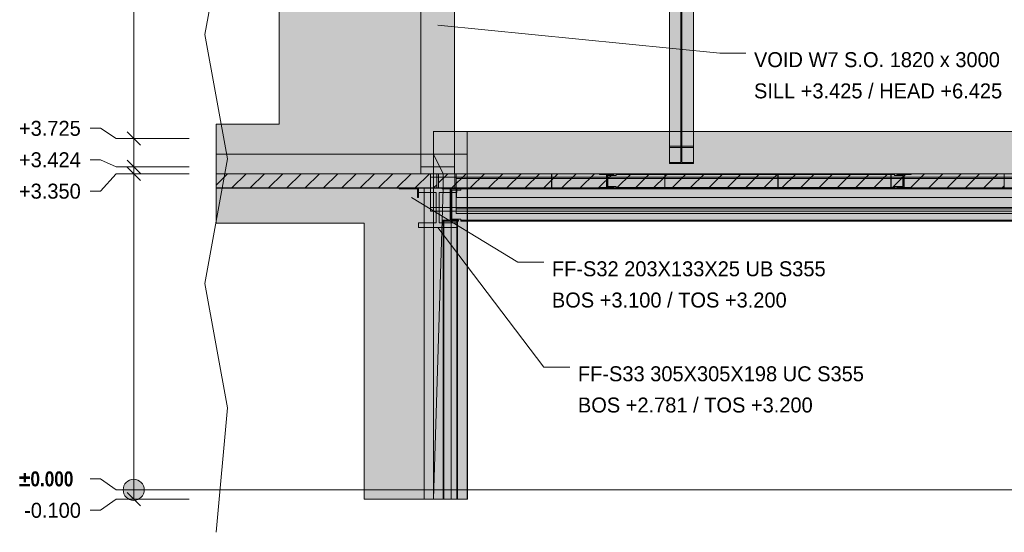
# Model space of a CAD drawing. Header units: millimetres. Extents: x 8750 to 43375, y -8109 to 26244.
# Tile 2 of 10: x 14381 to 24822, y -450 to 4984. Entities that reach past the tile are written whole.
import ezdxf

# ---------------------------------------------------------------- set-up
doc = ezdxf.new("R2010")
doc.units = ezdxf.units.MM
doc.linetypes.add('DASHED', pattern=[1.524, 1.27, -0.254])
for name, color, linetype in [('FILL-EPS', 7, 'Continuous'), ('FILL-INK', 7, 'Continuous'), ('FILL-LIGHT', 7, 'Continuous'), ('FILL-STEEL', 7, 'Continuous'), ('FILL-WHITE', 7, 'Continuous'), ('LINE-CORE', 7, 'Continuous'), ('LINE-INK', 7, 'Continuous'), ('LINE-STEEL-DASH', 7, 'DASHED'), ('LINE-STEEL_GREY', 7, 'Continuous'), ('TEXT-INK', 7, 'Continuous')]:
    doc.layers.add(name, color=color, linetype=linetype)
doc.styles.add('OpenSansCondensed-Bold', font='OpenSansCondensed-Bold.ttf')

msp = doc.modelspace()

# ---------------------------------------------------------------- hatches: boundary and pattern name
at = {"layer": 'FILL-EPS', "true_color": 0xccffff}
h = msp.add_hatch(color=7, dxfattribs=at)
h.dxf.hatch_style = 1
h.paths.add_polyline_path([(18807, 3350), (18635, 3350), (18635, 3415), (18635, 3424), (18764, 3424), (18991, 3424), (18991, 3415), (18991, 3350)])
at = {"layer": 'FILL-INK', "true_color": 0x1a1a1f}
h = msp.add_hatch(color=250, dxfattribs=at)
h.dxf.hatch_style = 1
h.paths.add_polyline_path([(18813, 4925), (18992, 4955), (18982, 4861)])
h = msp.add_hatch(color=250, dxfattribs=at)
h.dxf.hatch_style = 1
h.paths.add_polyline_path([(18537, 3100), (18711, 3049), (18661, 2968)])
h = msp.add_hatch(color=250, dxfattribs=at)
h.dxf.hatch_style = 1
h.paths.add_polyline_path([(18813, 2781), (18957, 2670), (18881, 2613)])
at = {"layer": 'FILL-LIGHT', "true_color": 0xcccccf}
h = msp.add_hatch(color=254, dxfattribs=at)
h.dxf.hatch_style = 1
h.paths.add_polyline_path([(18803, 3350), (18803, 3204), (18803, 3200), (18632, 3200), (16465, 3200), (16465, 3350)])
h = msp.add_hatch(color=254, dxfattribs=at)
h.dxf.hatch_style = 1
h.paths.add_polyline_path([(20020, 3350), (20020, 3282), (20020, 3200), (19365, 3200), (18823, 3200), (18823, 3268), (18823, 3350), (19478, 3350)])
h = msp.add_hatch(color=254, dxfattribs=at)
h.dxf.hatch_style = 1
h.paths.add_polyline_path([(21220, 3350), (21220, 3282), (21220, 3200), (20565, 3200), (20023, 3200), (20023, 3268), (20023, 3350), (20678, 3350)])
h = msp.add_hatch(color=254, dxfattribs=at)
h.dxf.hatch_style = 1
h.paths.add_polyline_path([(22420, 3350), (22420, 3282), (22420, 3200), (21765, 3200), (21223, 3200), (21223, 3268), (21223, 3350), (21878, 3350)])
h = msp.add_hatch(color=254, dxfattribs=at)
h.dxf.hatch_style = 1
h.paths.add_polyline_path([(23620, 3350), (23620, 3282), (23620, 3200), (22965, 3200), (22423, 3200), (22423, 3268), (22423, 3350), (23078, 3350)])
h = msp.add_hatch(color=254, dxfattribs=at)
h.dxf.hatch_style = 1
h.paths.add_polyline_path([(24820, 3350), (24820, 3282), (24820, 3200), (24165, 3200), (23623, 3200), (23623, 3268), (23623, 3350), (24278, 3350)])
at = {"layer": 'FILL-STEEL', "true_color": 0x0d2973}
h = msp.add_hatch(color=166, dxfattribs=at)
h.dxf.hatch_style = 1
h.paths.add_polyline_path([(18600, 3100), (18600, 3159), (18600, 3190), (18533, 3190), (18404, 3190), (18404, 3197), (18404, 3200), (18474, 3200), (18610, 3200), (18610, 3134), (18610, 3100), (18606, 3100)])
h = msp.add_hatch(color=166, dxfattribs=at)
h.dxf.hatch_style = 1
h.paths.add_polyline_path([(18610, 2781), (18610, 2813), (18610, 2830), (18674, 2830), (18798, 2830), (18798, 3040), (18798, 3151), (18733, 3151), (18610, 3151), (18610, 3183), (18610, 3200), (18750, 3200), (19016, 3200), (19016, 3168), (19016, 3151), (18952, 3151), (18828, 3151), (18828, 2941), (18828, 2830), (18893, 2830), (19016, 2830), (19016, 2798), (19016, 2781), (18876, 2781)])
at = {"layer": 'FILL-WHITE', "true_color": 0xffffff}
h = msp.add_hatch(color=7, dxfattribs=at)
h.dxf.hatch_style = 1
h.paths.add_polyline_path([(21270, 6479), (21526, 6479), (21526, 3642), (21270, 3642)])
h = msp.add_hatch(color=7, dxfattribs=at)
h.dxf.hatch_style = 1
h.paths.add_polyline_path([(18635, 6425), (18635, 3558), (16465, 3558), (16465, 3875), (17133, 3875), (17133, 5600), (16465, 5600), (16465, 6425)])
h = msp.add_hatch(color=7, dxfattribs=at)
h.dxf.hatch_style = 1
h.paths.add_polyline_path([(18635, 6425), (18635, 3558), (16465, 3558), (16465, 3875), (17133, 3875), (17133, 5600), (16465, 5600), (16465, 6425)])
h = msp.add_hatch(color=7, dxfattribs=at)
h.dxf.hatch_style = 1
h.paths.add_polyline_path([(18991, 6425), (18991, 3558), (18635, 3558), (18635, 6425)])
h = msp.add_hatch(color=7, dxfattribs=at)
h.dxf.hatch_style = 1
h.paths.add_polyline_path([(18635, 6425), (18991, 6425), (18991, 3558), (18635, 3558), (18635, 3556), (18635, 3556), (18635, 6425)])
h = msp.add_hatch(color=7, dxfattribs=at)
h.dxf.hatch_style = 1
h.paths.add_polyline_path([(18991, 6425), (18991, 3350), (18635, 3350), (18635, 6425)])
h = msp.add_hatch(color=7, dxfattribs=at)
h.dxf.hatch_style = 1
h.paths.add_polyline_path([(18635, 6425), (18991, 6425), (18991, 3424), (18635, 3424)])
h = msp.add_hatch(color=7, dxfattribs=at)
h.dxf.hatch_style = 1
h.paths.add_polyline_path([(21393, 6462), (21393, 3630), (21270, 3630), (21270, 6462)])
h = msp.add_hatch(color=7, dxfattribs=at)
h.dxf.hatch_style = 1
h.paths.add_polyline_path([(21526, 6462), (21526, 3630), (21403, 3630), (21403, 6462)])
h = msp.add_hatch(color=7, dxfattribs=at)
h.dxf.hatch_style = 1
h.paths.add_polyline_path([(21393, 6236), (21393, 3470), (21270, 3470), (21270, 6236)])
h = msp.add_hatch(color=7, dxfattribs=at)
h.dxf.hatch_style = 1
h.paths.add_polyline_path([(21270, 3458), (21270, 6219), (21526, 6219), (21526, 3458)])
h = msp.add_hatch(color=7, dxfattribs=at)
h.dxf.hatch_style = 1
h.paths.add_polyline_path([(21526, 6236), (21526, 3470), (21403, 3470), (21403, 6236)])
h = msp.add_hatch(color=7, dxfattribs=at)
h.dxf.hatch_style = 1
h.paths.add_polyline_path([(18770, 3802), (18770, 3802), (18770, 3802), (18770, 3800)])
h = msp.add_hatch(color=7, dxfattribs=at)
h.dxf.hatch_style = 1
h.paths.add_polyline_path([(19126, 3800), (19126, -100), (18770, -100), (18770, 3800)])
h = msp.add_hatch(color=7, dxfattribs=at)
h.dxf.hatch_style = 1
h.paths.add_polyline_path([(19126, 3800), (19126, 3800), (19126, 3800), (19126, 3800), (19126, 3351), (19126, 3351), (18995, 3351), (18995, 3199), (19126, 3199), (19126, 3200), (19126, 3200), (19126, -100), (19126, -100), (18770, -100), (18770, 3800)])
h = msp.add_hatch(color=7, dxfattribs=at)
h.dxf.hatch_style = 1
h.paths.add_polyline_path([(19126, 3800), (19126, 3351), (18872, 3351), (18872, 3199), (19126, 3199), (19126, -100), (18770, -100), (18770, 3800)])
h = msp.add_hatch(color=7, dxfattribs=at)
h.dxf.hatch_style = 1
h.paths.add_polyline_path([(18770, 3800), (19126, 3800), (19126, 3351), (18872, 3351), (18872, 3199), (19126, 3199), (19126, -100), (18770, -100)])
h = msp.add_hatch(color=7, dxfattribs=at)
h.dxf.hatch_style = 1
h.paths.add_polyline_path([(19126, 3800), (25390, 3800), (25390, -100), (25233, -100), (25233, 3200), (19130, 3200), (19130, -100), (19130, -100), (19130, -100), (19126, -100), (19126, 3800)])
h = msp.add_hatch(color=7, dxfattribs=at)
h.dxf.hatch_style = 1
h.paths.add_polyline_path([(19126, 3351), (19126, 3800), (25390, 3800), (25390, 3351), (19126, 3351)])
h = msp.add_hatch(color=7, dxfattribs=at)
h.dxf.hatch_style = 1
h.paths.add_polyline_path([(18770, 3558), (18770, -100), (18033, -100), (18033, 2826), (16465, 2826), (16465, 3558)])
h = msp.add_hatch(color=7, dxfattribs=at)
h.dxf.hatch_style = 1
h.paths.add_polyline_path([(18770, 3558), (18770, 3351), (16465, 3351), (16465, 3558)])
h = msp.add_hatch(color=7, dxfattribs=at)
h.dxf.hatch_style = 1
h.paths.add_polyline_path([(18636, 3557), (18635, 3558)])
h = msp.add_hatch(color=7, dxfattribs=at)
h.dxf.hatch_style = 1
h.paths.add_polyline_path([(18872, 3351), (18872, 3199), (18872, 3197), (18872, 3197), (18770, -100), (18770, 3558)])
h = msp.add_hatch(color=7, dxfattribs=at)
h.dxf.hatch_style = 1
h.paths.add_polyline_path([(18770, 3558), (19126, 3558), (19126, 3351), (18872, 3351)])
h = msp.add_hatch(color=7, dxfattribs=at)
h.dxf.hatch_style = 1
h.paths.add_polyline_path([(18770, -100), (18770, 3199), (19126, 3199), (19126, 3351), (18770, 3351), (18770, 3558), (19126, 3558), (19126, 3199), (19126, 3199), (19126, -100), (19126, -100)])
h = msp.add_hatch(color=7, dxfattribs=at)
h.dxf.hatch_style = 1
h.paths.add_polyline_path([(19126, 3558), (19126, 3558), (19126, 3558)])
h = msp.add_hatch(color=7, dxfattribs=at)
h.dxf.hatch_style = 1
h.paths.add_polyline_path([(21270, 3470), (21393, 3470), (21393, 3630), (21270, 3630), (21270, 3642), (21526, 3642), (21526, 3630), (21403, 3630), (21403, 3470), (21526, 3470), (21526, 3458), (21270, 3458)])
h = msp.add_hatch(color=7, dxfattribs=at)
h.dxf.hatch_style = 1
h.paths.add_polyline_path([(21526, 3642), (21528, 3642), (21528, 3642), (21528, 3642)])
h = msp.add_hatch(color=7, dxfattribs=at)
h.dxf.hatch_style = 1
h.paths.add_polyline_path([(18770, 3351), (18770, 3199), (16465, 3199), (16465, 3351)])
h = msp.add_hatch(color=7, dxfattribs=at)
h.dxf.hatch_style = 1
h.paths.add_polyline_path([(18737, 3350), (32278, 3350), (32278, 3314), (18737, 3314)])
h = msp.add_hatch(color=7, dxfattribs=at)
h.dxf.hatch_style = 1
h.paths.add_polyline_path([(18737, 3350), (32278, 3350), (32278, 3314), (18737, 3314)])
h = msp.add_hatch(color=7, dxfattribs=at)
h.dxf.hatch_style = 1
h.paths.add_polyline_path([(18770, 3199), (18770, 3351), (18872, 3351), (18872, 3199), (18770, 3199)])
h = msp.add_hatch(color=7, dxfattribs=at)
h.dxf.hatch_style = 1
h.paths.add_polyline_path([(18995, 3199), (18995, 3351), (19126, 3351), (19126, 3199)])
h = msp.add_hatch(color=7, dxfattribs=at)
h.dxf.hatch_style = 1
h.paths.add_polyline_path([(19010, 3350), (32278, 3350), (32278, 3301), (19010, 3301)])
h = msp.add_hatch(color=7, dxfattribs=at)
h.dxf.hatch_style = 1
h.paths.add_polyline_path([(19010, 3350), (32278, 3350), (32278, 3301), (19010, 3301)])
h = msp.add_hatch(color=7, dxfattribs=at)
h.dxf.hatch_style = 1
h.paths.add_polyline_path([(19126, 3351), (25390, 3351), (25390, 3199), (25233, 3199), (25233, 3200), (19130, 3200), (19130, 3199), (19126, 3199)])
h = msp.add_hatch(color=7, dxfattribs=at)
h.dxf.hatch_style = 1
h.paths.add_polyline_path([(20529, 3350), (20530, 3350), (20682, 3350), (20682, 3343), (20609, 3343), (20609, 3302), (20609, 3204), (20682, 3204), (20682, 3198), (20530, 3198), (20530, 3204), (20603, 3204), (20603, 3343), (20530, 3343), (20530, 3350), (20528, 3350), (20528, 3350), (20528, 3350)])
h = msp.add_hatch(color=7, dxfattribs=at)
h.dxf.hatch_style = 1
h.paths.add_polyline_path([(20530, 3204), (20603, 3204), (20603, 3343), (20530, 3343), (20530, 3350), (20682, 3350), (20682, 3343), (20609, 3343), (20609, 3204), (20682, 3204), (20682, 3198), (20530, 3198)])
h = msp.add_hatch(color=7, dxfattribs=at)
h.dxf.hatch_style = 1
h.paths.add_polyline_path([(20619, 3331), (20707, 3331), (20707, 3343), (23657, 3343), (23657, 3331), (23745, 3331), (23745, 3217), (23657, 3217), (23657, 3204), (20707, 3204), (20707, 3217), (20619, 3217)])
h = msp.add_hatch(color=7, dxfattribs=at)
h.dxf.hatch_style = 1
h.paths.add_polyline_path([(20707, 3331), (20707, 3343), (23657, 3343), (23657, 3331), (23745, 3331), (23745, 3217), (23657, 3217), (23657, 3204), (20707, 3204), (20707, 3217), (20619, 3217), (20619, 3331)])
h = msp.add_hatch(color=7, dxfattribs=at)
h.dxf.hatch_style = 1
h.paths.add_polyline_path([(20619, 3331), (20707, 3331), (20707, 3343), (23657, 3343), (23657, 3331), (23745, 3331), (23745, 3217), (23657, 3217), (23657, 3204), (20707, 3204), (20707, 3217), (20619, 3217)])
h = msp.add_hatch(color=7, dxfattribs=at)
h.dxf.hatch_style = 1
h.paths.add_polyline_path([(20707, 3331), (20707, 3343), (23657, 3343), (23657, 3331), (23745, 3331), (23745, 3217), (23657, 3217), (23657, 3204), (20707, 3204), (20707, 3217), (20619, 3217), (20619, 3331)])
h = msp.add_hatch(color=7, dxfattribs=at)
h.dxf.hatch_style = 1
h.paths.add_polyline_path([(20684, 3350), (20684, 3350), (20684, 3350), (20682, 3350)])
h = msp.add_hatch(color=7, dxfattribs=at)
h.dxf.hatch_style = 1
h.paths.add_polyline_path([(20707, 3350), (23657, 3350), (23657, 3343), (20707, 3343)])
h = msp.add_hatch(color=7, dxfattribs=at)
h.dxf.hatch_style = 1
h.paths.add_polyline_path([(20707, 3350), (23657, 3350), (23657, 3343), (20707, 3343)])
h = msp.add_hatch(color=7, dxfattribs=at)
h.dxf.hatch_style = 1
h.paths.add_polyline_path([(20707, 3350), (23657, 3350), (23657, 3343), (20707, 3343)])
h = msp.add_hatch(color=7, dxfattribs=at)
h.dxf.hatch_style = 1
h.paths.add_polyline_path([(20707, 3350), (23657, 3350), (23657, 3343), (20707, 3343)])
h = msp.add_hatch(color=7, dxfattribs=at)
h.dxf.hatch_style = 1
h.paths.add_polyline_path([(23681, 3350), (23682, 3350), (23834, 3350), (23834, 3343), (23761, 3343), (23761, 3302), (23761, 3204), (23834, 3204), (23834, 3198), (23682, 3198), (23682, 3204), (23755, 3204), (23755, 3343), (23682, 3343), (23682, 3350), (23680, 3350), (23680, 3350), (23680, 3350)])
h = msp.add_hatch(color=7, dxfattribs=at)
h.dxf.hatch_style = 1
h.paths.add_polyline_path([(23682, 3204), (23755, 3204), (23755, 3343), (23682, 3343), (23682, 3350), (23834, 3350), (23834, 3343), (23761, 3343), (23761, 3204), (23834, 3204), (23834, 3198), (23682, 3198)])
h = msp.add_hatch(color=7, dxfattribs=at)
h.dxf.hatch_style = 1
h.paths.add_polyline_path([(23836, 3350), (23836, 3350), (23836, 3350), (23834, 3350)])
h = msp.add_hatch(color=7, dxfattribs=at)
h.dxf.hatch_style = 1
h.paths.add_polyline_path([(18737, 3314), (32278, 3314), (32278, 2993), (18737, 2993)])
h = msp.add_hatch(color=7, dxfattribs=at)
h.dxf.hatch_style = 1
h.paths.add_polyline_path([(32278, 3314), (32278, 2993), (18737, 2993), (18737, 3314)])
h = msp.add_hatch(color=7, dxfattribs=at)
h.dxf.hatch_style = 1
h.paths.add_polyline_path([(19010, 3301), (32278, 3301), (32278, 2980), (19010, 2980)])
h = msp.add_hatch(color=7, dxfattribs=at)
h.dxf.hatch_style = 1
h.paths.add_polyline_path([(32278, 3301), (32278, 2980), (19010, 2980), (19010, 3301)])
h = msp.add_hatch(color=7, dxfattribs=at)
h.dxf.hatch_style = 1
h.paths.add_polyline_path([(20603, 3204), (20603, 3302), (20609, 3302), (20609, 3204), (20682, 3204), (20682, 3198), (20530, 3198), (20530, 3204)])
h = msp.add_hatch(color=7, dxfattribs=at)
h.dxf.hatch_style = 1
h.paths.add_polyline_path([(23755, 3204), (23755, 3302), (23761, 3302), (23761, 3204), (23834, 3204), (23834, 3198), (23682, 3198), (23682, 3204)])
h = msp.add_hatch(color=7, dxfattribs=at)
h.dxf.hatch_style = 1
h.paths.add_polyline_path([(18770, 3199), (18770, -100), (18033, -100), (18033, 2826), (16465, 2826), (16465, 3199)])
h = msp.add_hatch(color=7, dxfattribs=at)
h.dxf.hatch_style = 1
h.paths.add_polyline_path([(18404, 3200), (18610, 3200), (18610, 3100), (18600, 3100), (18600, 3190), (18404, 3190)])
h = msp.add_hatch(color=7, dxfattribs=at)
h.dxf.hatch_style = 1
h.paths.add_polyline_path([(18610, 2830), (18798, 2830), (18798, 3151), (18610, 3151), (18610, 3200), (19016, 3200), (19016, 3151), (18828, 3151), (18828, 2830), (19016, 2830), (19016, 2781), (18610, 2781)])
h = msp.add_hatch(color=7, dxfattribs=at)
h.dxf.hatch_style = 1
h.paths.add_polyline_path([(18770, 3200), (18770, 3199), (18670, 3199), (18670, 3200)])
h = msp.add_hatch(color=7, dxfattribs=at)
h.dxf.hatch_style = 1
h.paths.add_polyline_path([(18670, 3200), (18956, 3200), (18956, -100), (18670, -100)])
h = msp.add_hatch(color=7, dxfattribs=at)
h.dxf.hatch_style = 1
h.paths.add_polyline_path([(18670, 3199), (18956, 3199), (18956, -100), (18670, -100), (18670, 3199)])
h = msp.add_hatch(color=7, dxfattribs=at)
h.dxf.hatch_style = 1
h.paths.add_polyline_path([(18872, 3200), (18872, 3199), (19126, 3199), (19126, -100), (18770, -100), (18770, 3200)])
h = msp.add_hatch(color=7, dxfattribs=at)
h.dxf.hatch_style = 1
h.paths.add_polyline_path([(18872, 3200), (18872, 3199), (19126, 3199), (19126, -100), (18770, -100), (18770, 3200)])
h = msp.add_hatch(color=7, dxfattribs=at)
h.dxf.hatch_style = 1
h.paths.add_polyline_path([(18770, 3200), (18956, 3200), (18956, 3199), (18770, 3199)])
h = msp.add_hatch(color=7, dxfattribs=at)
h.dxf.hatch_style = 1
h.paths.add_polyline_path([(18872, 3199), (19126, 3199), (19126, -100), (18770, -100), (18872, 3199)])
h = msp.add_hatch(color=7, dxfattribs=at)
h.dxf.hatch_style = 1
h.paths.add_polyline_path([(18861, 3200), (18861, 3200), (18862, 3200), (18861, 3200)])
h = msp.add_hatch(color=7, dxfattribs=at)
h.dxf.hatch_style = 1
h.paths.add_polyline_path([(18862, 2858), (18944, 2858), (18944, 3190), (18862, 3190), (18862, 3200), (19034, 3200), (19034, 3190), (18952, 3190), (18952, 2858), (19034, 2858), (19034, 2849), (18862, 2849)])
h = msp.add_hatch(color=7, dxfattribs=at)
h.dxf.hatch_style = 1
h.paths.add_polyline_path([(19034, 3200), (19034, 3190), (18952, 3190), (18952, 2858), (19034, 2858), (19034, 2849), (18862, 2849), (18862, 2858), (18944, 2858), (18944, 3190), (18862, 3190), (18862, 3200)])
h = msp.add_hatch(color=7, dxfattribs=at)
h.dxf.hatch_style = 1
h.paths.add_polyline_path([(18962, 3178), (19059, 3178), (19059, 3190), (25447, 3190), (25447, 3172), (25553, 3172), (25553, 2858), (25447, 2858), (19059, 2858), (19059, 2871), (18962, 2871)])
h = msp.add_hatch(color=7, dxfattribs=at)
h.dxf.hatch_style = 1
h.paths.add_polyline_path([(19059, 3178), (19059, 3190), (25447, 3190), (25447, 3172), (25553, 3172), (25553, 2858), (25447, 2858), (19059, 2858), (19059, 2871), (18962, 2871), (18962, 3178)])
h = msp.add_hatch(color=7, dxfattribs=at)
h.dxf.hatch_style = 1
h.paths.add_polyline_path([(19010, 3190), (19010, 3200), (32278, 3200), (32278, 3200), (32278, 3200), (32278, 3190), (19010, 3190), (19010, 3190)])
h = msp.add_hatch(color=7, dxfattribs=at)
h.dxf.hatch_style = 1
h.paths.add_polyline_path([(19010, 3200), (32278, 3200), (32278, 3100), (19010, 3100)])
h = msp.add_hatch(color=7, dxfattribs=at)
h.dxf.hatch_style = 1
h.paths.add_polyline_path([(19010, 3190), (32278, 3190), (32278, 3100), (19010, 3100)])
h = msp.add_hatch(color=7, dxfattribs=at)
h.dxf.hatch_style = 1
h.paths.add_polyline_path([(19011, 3200), (32276, 3200), (32276, 3100), (19011, 3100)])
h = msp.add_hatch(color=7, dxfattribs=at)
h.dxf.hatch_style = 1
h.paths.add_polyline_path([(19011, 3190), (19011, 3200), (32276, 3200), (32276, 3200), (32276, 3200), (32276, 3190), (19011, 3190), (19011, 3190)])
h = msp.add_hatch(color=7, dxfattribs=at)
h.dxf.hatch_style = 1
h.paths.add_polyline_path([(19011, 3190), (32276, 3190), (32276, 3100), (19011, 3100)])
h = msp.add_hatch(color=7, dxfattribs=at)
h.dxf.hatch_style = 1
h.paths.add_polyline_path([(19018, 3200), (19018, 3200), (19018, 3200), (19018, 3200), (19018, 3200), (19018, 3200), (19016, 3200)])
h = msp.add_hatch(color=7, dxfattribs=at)
h.dxf.hatch_style = 1
h.paths.add_polyline_path([(19035, 3200), (19035, 3200), (19035, 3200), (19034, 3200)])
h = msp.add_hatch(color=7, dxfattribs=at)
h.dxf.hatch_style = 1
h.paths.add_polyline_path([(19059, 3200), (25447, 3200), (25447, 3190), (19059, 3190)])
h = msp.add_hatch(color=7, dxfattribs=at)
h.dxf.hatch_style = 1
h.paths.add_polyline_path([(25447, 3200), (25447, 3190), (19059, 3190), (19059, 3200)])
h = msp.add_hatch(color=7, dxfattribs=at)
h.dxf.hatch_style = 1
h.paths.add_polyline_path([(19126, 3199), (19130, 3199), (19130, -100), (19126, -100)])
h = msp.add_hatch(color=7, dxfattribs=at)
h.dxf.hatch_style = 1
h.paths.add_polyline_path([(20707, 3204), (23657, 3204), (23657, 3198), (20707, 3198)])
h = msp.add_hatch(color=7, dxfattribs=at)
h.dxf.hatch_style = 1
h.paths.add_polyline_path([(20707, 3204), (23657, 3204), (23657, 3198), (20707, 3198)])
h = msp.add_hatch(color=7, dxfattribs=at)
h.dxf.hatch_style = 1
h.paths.add_polyline_path([(20707, 3204), (23657, 3204), (23657, 3198), (20707, 3198)])
h = msp.add_hatch(color=7, dxfattribs=at)
h.dxf.hatch_style = 1
h.paths.add_polyline_path([(20707, 3204), (23657, 3204), (23657, 3198), (20707, 3198)])
h = msp.add_hatch(color=7, dxfattribs=at)
h.dxf.hatch_style = 1
h.paths.add_polyline_path([(18737, 2993), (32278, 2993), (32278, 2956), (18737, 2956)])
h = msp.add_hatch(color=7, dxfattribs=at)
h.dxf.hatch_style = 1
h.paths.add_polyline_path([(18737, 2993), (32278, 2993), (32278, 2956), (18737, 2956)])
h = msp.add_hatch(color=7, dxfattribs=at)
h.dxf.hatch_style = 1
h.paths.add_polyline_path([(19010, 2980), (32278, 2980), (32278, 2931), (19010, 2931)])
h = msp.add_hatch(color=7, dxfattribs=at)
h.dxf.hatch_style = 1
h.paths.add_polyline_path([(19010, 2980), (32278, 2980), (32278, 2931), (19010, 2931)])
h = msp.add_hatch(color=7, dxfattribs=at)
h.dxf.hatch_style = 1
h.paths.add_polyline_path([(18879, 2849), (18879, -100), (18872, -100), (18872, 2849)])
h = msp.add_hatch(color=7, dxfattribs=at)
h.dxf.hatch_style = 1
h.paths.add_polyline_path([(18872, 2849), (18879, 2849), (18879, -100), (18872, -100)])
h = msp.add_hatch(color=7, dxfattribs=at)
h.dxf.hatch_style = 1
h.paths.add_polyline_path([(18879, 2849), (19017, 2849), (19017, -100), (18879, -100), (18879, 2849)])
h = msp.add_hatch(color=7, dxfattribs=at)
h.dxf.hatch_style = 1
h.paths.add_polyline_path([(18879, -100), (18879, 2849), (19017, 2849), (19017, -100), (18879, -100)])
h = msp.add_hatch(color=7, dxfattribs=at)
h.dxf.hatch_style = 1
h.paths.add_polyline_path([(19024, 2849), (19024, -100), (19017, -100), (19017, 2849)])
h = msp.add_hatch(color=7, dxfattribs=at)
h.dxf.hatch_style = 1
h.paths.add_polyline_path([(19017, 2849), (19024, 2849), (19024, -100), (19017, -100)])
h = msp.add_hatch(color=7, dxfattribs=at)
h.dxf.hatch_style = 1
h.paths.add_polyline_path([(19059, 2858), (25447, 2858), (25553, 2858), (25553, 2849), (25447, 2849), (19059, 2849)])
h = msp.add_hatch(color=7, dxfattribs=at)
h.dxf.hatch_style = 1
h.paths.add_polyline_path([(25447, 2858), (25553, 2858), (25553, 2849), (25447, 2849), (19059, 2849), (19059, 2858)])
h = msp.add_hatch(color=7, dxfattribs=at)
h.dxf.hatch_style = 1
h.paths.add_polyline_path([(15703, 0), (15699, 29), (15688, 56), (15670, 80), (15647, 97), (15620, 109), (15590, 113), (15561, 109), (15534, 97), (15511, 80), (15493, 56), (15482, 29), (15478, 0), (15482, -29), (15493, -56), (15511, -80), (15534, -97), (15561, -109), (15590, -113), (15620, -109), (15647, -97), (15670, -80), (15688, -56), (15699, -29)])

# ---------------------------------------------------------------- linework, layer by layer
at = {"layer": 'LINE-CORE', "lineweight": 5}
for points in [[(21270, 6479), (21526, 6479), (21526, 3642), (21270, 3642)], [(18635, 6425), (18635, 3558), (16465, 3558), (16465, 3875), (17133, 3875), (17133, 5600), (16465, 5600), (16465, 6425)], [(18635, 6425), (18635, 3558), (16465, 3558), (16465, 3875), (17133, 3875), (17133, 5600), (16465, 5600), (16465, 6425)], [(18991, 6425), (18991, 3558), (18991, 3558), (18635, 3558), (18635, 6425), (18635, 6425)], [(18635, 6425), (18991, 6425), (18991, 6425), (18991, 3558), (18635, 3558), (18635, 3556), (18635, 3556), (18635, 6425)], [(18991, 6425), (18991, 3350), (18635, 3350), (18635, 6425)], [(18635, 6425), (18991, 6425), (18991, 3424), (18635, 3424)], [(21393, 6462), (21393, 3630), (21270, 3630), (21270, 6462)], [(21526, 6462), (21526, 3630), (21403, 3630), (21403, 6462)], [(21393, 6236), (21393, 3470), (21270, 3470), (21270, 6236)], [(21270, 3458), (21270, 6219), (21526, 6219), (21526, 6219), (21526, 3458), (21270, 3458)], [(21526, 6236), (21526, 3470), (21403, 3470), (21403, 6236)], [(18770, 3802), (18770, 3802), (18770, 3802), (18770, 3800)], [(19126, 3800), (19126, -100), (18770, -100), (18770, 3800)], [(19126, 3800), (19126, 3800), (19126, 3800), (19126, 3800), (19126, 3351), (19126, 3351), (18995, 3351), (18995, 3199), (19126, 3199), (19126, 3200), (19126, 3200), (19126, -100), (19126, -100), (18770, -100), (18770, 3800)], [(19126, 3800), (19126, 3351), (18872, 3351), (18872, 3199), (19126, 3199), (19126, -100), (18770, -100), (18770, 3800)], [(18770, 3800), (19126, 3800), (19126, 3351), (18872, 3351), (18872, 3199), (19126, 3199), (19126, -100), (18770, -100)], [(19126, 3800), (25390, 3800), (25390, 3800), (25390, -100), (25390, -100), (25390, -100), (25390, -100), (25233, -100), (25233, 3200), (19130, 3200), (19130, -100), (19130, -100), (19130, -100), (19130, -100), (19126, -100), (19126, 3800), (19126, 3800)], [(19126, 3351), (19126, 3800), (25390, 3800), (25390, 3800), (25390, 3800), (25390, 3800), (25390, 3351), (19126, 3351), (19126, 3351), (19126, 3351)], [(18770, 3558), (18770, 3558), (18770, 3558), (18770, -100), (18033, -100), (18033, 2826), (16465, 2826), (16465, 3558)], [(18770, 3558), (18770, 3351), (16465, 3351), (16465, 3558)], [(18636, 3557), (18636, 3557), (18635, 3558), (18635, 3558)], [(18872, 3351), (18872, 3199), (18872, 3197), (18872, 3197), (18770, -100), (18770, 3558)], [(18770, 3558), (19126, 3558), (19126, 3351), (19126, 3351), (19126, 3351), (19126, 3351), (18872, 3351), (18770, 3558)], [(18770, -100), (18770, 3199), (19126, 3199), (19126, 3351), (18770, 3351), (18770, 3558), (19126, 3558), (19126, 3558), (19126, 3199), (19126, 3199), (19126, -100), (19126, -100), (18770, -100)], [(19126, 3558), (19126, 3558), (19126, 3558)], [(21270, 3470), (21393, 3470), (21393, 3630), (21270, 3630), (21270, 3642), (21526, 3642), (21526, 3630), (21403, 3630), (21403, 3470), (21526, 3470), (21526, 3458), (21270, 3458)], [(21526, 3642), (21528, 3642), (21528, 3642), (21528, 3642), (21526, 3642)], [(18770, 3351), (18770, 3351), (18770, 3199), (16465, 3199), (16465, 3351)], [(18737, 3350), (32278, 3350), (32278, 3314), (18737, 3314)], [(18737, 3350), (32278, 3350), (32278, 3314), (18737, 3314)], [(18770, 3199), (18770, 3199), (18770, 3351), (18872, 3351), (18872, 3351), (18872, 3351), (18872, 3351), (18872, 3199), (18770, 3199), (18770, 3199)], [(18995, 3199), (18995, 3351), (19126, 3351), (19126, 3351), (19126, 3199), (18995, 3199)], [(19010, 3350), (32278, 3350), (32278, 3350), (32278, 3301), (19010, 3301), (19010, 3301)], [(19010, 3350), (32278, 3350), (32278, 3301), (19010, 3301)], [(19126, 3351), (25390, 3351), (25390, 3199), (25233, 3199), (25233, 3200), (19130, 3200), (19130, 3199), (19126, 3199)], [(20529, 3350), (20530, 3350), (20682, 3350), (20682, 3343), (20609, 3343), (20609, 3302), (20609, 3302), (20609, 3204), (20682, 3204), (20682, 3198), (20530, 3198), (20530, 3204), (20603, 3204), (20603, 3343), (20530, 3343), (20530, 3350), (20528, 3350), (20528, 3350), (20528, 3350)], [(20530, 3204), (20603, 3204), (20603, 3343), (20530, 3343), (20530, 3350), (20682, 3350), (20682, 3343), (20609, 3343), (20609, 3204), (20682, 3204), (20682, 3198), (20530, 3198)], [(20619, 3331), (20707, 3331), (20707, 3343), (23657, 3343), (23657, 3343), (23657, 3331), (23745, 3331), (23745, 3217), (23657, 3217), (23657, 3204), (20707, 3204), (20707, 3204), (20707, 3217), (20619, 3217)], [(20707, 3331), (20707, 3343), (20707, 3343), (23657, 3343), (23657, 3331), (23745, 3331), (23745, 3217), (23657, 3217), (23657, 3204), (23657, 3204), (20707, 3204), (20707, 3217), (20619, 3217), (20619, 3331)], [(20619, 3331), (20707, 3331), (20707, 3343), (23657, 3343), (23657, 3343), (23657, 3331), (23745, 3331), (23745, 3217), (23657, 3217), (23657, 3204), (20707, 3204), (20707, 3204), (20707, 3217), (20619, 3217)], [(20707, 3331), (20707, 3343), (20707, 3343), (23657, 3343), (23657, 3331), (23745, 3331), (23745, 3217), (23657, 3217), (23657, 3204), (23657, 3204), (20707, 3204), (20707, 3217), (20619, 3217), (20619, 3331)], [(20684, 3350), (20684, 3350), (20684, 3350), (20682, 3350)], [(20707, 3350), (23657, 3350), (23657, 3343), (20707, 3343)], [(20707, 3350), (23657, 3350), (23657, 3343), (20707, 3343)], [(20707, 3350), (23657, 3350), (23657, 3343), (20707, 3343)], [(20707, 3350), (23657, 3350), (23657, 3343), (20707, 3343)], [(23681, 3350), (23682, 3350), (23834, 3350), (23834, 3343), (23761, 3343), (23761, 3302), (23761, 3302), (23761, 3204), (23834, 3204), (23834, 3198), (23682, 3198), (23682, 3204), (23755, 3204), (23755, 3343), (23682, 3343), (23682, 3350), (23680, 3350), (23680, 3350), (23680, 3350)], [(23682, 3204), (23755, 3204), (23755, 3343), (23682, 3343), (23682, 3350), (23834, 3350), (23834, 3343), (23761, 3343), (23761, 3204), (23834, 3204), (23834, 3198), (23682, 3198)], [(23836, 3350), (23836, 3350), (23836, 3350), (23834, 3350)], [(18737, 3314), (32278, 3314), (32278, 2993), (18737, 2993)], [(32278, 3314), (32278, 2993), (18737, 2993), (18737, 3314)], [(19010, 3301), (32278, 3301), (32278, 2980), (19010, 2980)], [(32278, 3301), (32278, 2980), (19010, 2980), (19010, 3301)], [(20603, 3204), (20603, 3302), (20603, 3302), (20603, 3302), (20603, 3302), (20609, 3302), (20609, 3204), (20682, 3204), (20682, 3198), (20530, 3198), (20530, 3204)], [(23755, 3204), (23755, 3302), (23755, 3302), (23755, 3302), (23755, 3302), (23761, 3302), (23761, 3204), (23834, 3204), (23834, 3198), (23682, 3198), (23682, 3204)], [(18770, 3199), (18770, -100), (18033, -100), (18033, 2826), (16465, 2826), (16465, 3199)], [(18404, 3200), (18610, 3200), (18610, 3100), (18600, 3100), (18600, 3190), (18404, 3190)], [(18610, 2830), (18798, 2830), (18798, 3151), (18610, 3151), (18610, 3200), (19016, 3200), (19016, 3151), (18828, 3151), (18828, 2830), (19016, 2830), (19016, 2781), (18610, 2781)], [(18770, 3200), (18770, 3199), (18670, 3199), (18670, 3200)], [(18670, 3200), (18956, 3200), (18956, -100), (18670, -100)], [(18670, 3199), (18670, 3199), (18956, 3199), (18956, -100), (18956, -100), (18956, -100), (18956, -100), (18670, -100), (18670, 3199), (18670, 3199)], [(18872, 3200), (18872, 3199), (19126, 3199), (19126, -100), (18770, -100), (18770, 3200)], [(18872, 3200), (18872, 3199), (19126, 3199), (19126, -100), (18770, -100), (18770, 3200)], [(18770, 3200), (18956, 3200), (18956, 3199), (18770, 3199)], [(18872, 3199), (18872, 3199), (19126, 3199), (19126, -100), (19126, -100), (19126, -100), (18770, -100), (18872, 3199), (18872, 3199)], [(18861, 3200), (18861, 3200), (18862, 3200), (18861, 3200)], [(18862, 2858), (18944, 2858), (18944, 3190), (18862, 3190), (18862, 3190), (18862, 3200), (19034, 3200), (19034, 3190), (18952, 3190), (18952, 2858), (19034, 2858), (19034, 2858), (19034, 2849), (18862, 2849), (18862, 2849)], [(19034, 3200), (19034, 3190), (19034, 3190), (18952, 3190), (18952, 2858), (19034, 2858), (19034, 2849), (19034, 2849), (18862, 2849), (18862, 2858), (18862, 2858), (18944, 2858), (18944, 3190), (18862, 3190), (18862, 3200)], [(18962, 3178), (19059, 3178), (19059, 3190), (25447, 3190), (25447, 3172), (25553, 3172), (25553, 3172), (25553, 2858), (25447, 2858), (19059, 2858), (19059, 2871), (18962, 2871)], [(19059, 3178), (19059, 3190), (25447, 3190), (25447, 3172), (25553, 3172), (25553, 2858), (25553, 2858), (25447, 2858), (19059, 2858), (19059, 2871), (18962, 2871), (18962, 3178)], [(19010, 3190), (19010, 3200), (32278, 3200), (32278, 3200), (32278, 3200), (32278, 3190), (19010, 3190), (19010, 3190)], [(19010, 3200), (32278, 3200), (32278, 3100), (19010, 3100)], [(19010, 3190), (32278, 3190), (32278, 3190), (32278, 3100), (19010, 3100), (19010, 3100)], [(19011, 3200), (32276, 3200), (32276, 3100), (19011, 3100)], [(19011, 3190), (19011, 3200), (32276, 3200), (32276, 3200), (32276, 3200), (32276, 3190), (19011, 3190), (19011, 3190)], [(19011, 3190), (32276, 3190), (32276, 3100), (19011, 3100)], [(19018, 3200), (19018, 3200), (19018, 3200), (19018, 3200), (19018, 3200), (19018, 3200), (19016, 3200)], [(19035, 3200), (19035, 3200), (19035, 3200), (19034, 3200)], [(19059, 3200), (25447, 3200), (25447, 3200), (25447, 3190), (19059, 3190), (19059, 3190)], [(25447, 3200), (25447, 3190), (19059, 3190), (19059, 3200)], [(19126, 3199), (19130, 3199), (19130, -100), (19126, -100)], [(20707, 3204), (23657, 3204), (23657, 3198), (20707, 3198)], [(20707, 3204), (23657, 3204), (23657, 3198), (20707, 3198)], [(20707, 3204), (23657, 3204), (23657, 3198), (20707, 3198)], [(20707, 3204), (23657, 3204), (23657, 3198), (20707, 3198)], [(18737, 2993), (32278, 2993), (32278, 2956), (18737, 2956)], [(18737, 2993), (32278, 2993), (32278, 2956), (18737, 2956)], [(19010, 2980), (32278, 2980), (32278, 2980), (32278, 2931), (19010, 2931), (19010, 2931)], [(19010, 2980), (32278, 2980), (32278, 2931), (19010, 2931)], [(18879, 2849), (18879, -100), (18872, -100), (18872, 2849)], [(18872, 2849), (18879, 2849), (18879, -100), (18872, -100)], [(18879, 2849), (18879, 2849), (19017, 2849), (19017, -100), (19017, -100), (19017, -100), (19017, -100), (18879, -100), (18879, 2849), (18879, 2849)], [(18879, -100), (18879, -100), (18879, 2849), (19017, 2849), (19017, 2849), (19017, 2849), (19017, 2849), (19017, -100), (18879, -100), (18879, -100)], [(19024, 2849), (19024, -100), (19017, -100), (19017, 2849)], [(19017, 2849), (19024, 2849), (19024, -100), (19017, -100)], [(19059, 2858), (25447, 2858), (25447, 2858), (25553, 2858), (25553, 2849), (25447, 2849), (19059, 2849), (19059, 2849)], [(25447, 2858), (25553, 2858), (25553, 2849), (25447, 2849), (25447, 2849), (19059, 2849), (19059, 2858)]]:
    msp.add_lwpolyline(points, close=True, dxfattribs=at)
at = {"layer": 'LINE-INK', "lineweight": 5}
for p, q in [((15590, -100), (15590, 6425)), ((16345, 4828), (16585, 6148)), ((18813, 4925), (21804, 4630)), ((16585, 3509), (16345, 4828)), ((21804, 4630), (22079, 4630)), ((15238, 3833), (15128, 3833)), ((15403, 3725), (15238, 3833)), ((15661, 3654), (15520, 3796)), ((16178, 3725), (15403, 3725)), ((15238, 3500), (15128, 3500)), ((15403, 3424), (15238, 3500)), ((15661, 3353), (15520, 3495)), ((16345, 2189), (16585, 3509)), ((15403, 3350), (15238, 3167)), ((16178, 3424), (15403, 3424)), ((16178, 3350), (15403, 3350)), ((15661, 3279), (15520, 3421)), ((15238, 3167), (15128, 3167)), ((18537, 3100), (19662, 2412)), ((18813, 2781), (19938, 1300)), ((19662, 2412), (19937, 2412)), ((16585, 870), (16345, 2189)), ((19938, 1300), (20213, 1300)), ((16465, -450), (16585, 870)), ((15238, 117), (15128, 117)), ((15403, 0), (15238, 117)), ((16178, 0), (15403, 0)), ((15403, -100), (15238, -216)), ((16178, -100), (15403, -100)), ((15661, -171), (15520, -29)), ((15238, -216), (15128, -216))]:
    msp.add_line(p, q, dxfattribs=at)
for points in [[(18803, 3350), (18803, 3204), (18803, 3200), (18632, 3200), (16465, 3200), (16465, 3350)], [(18807, 3350), (18635, 3350), (18635, 3415), (18635, 3424), (18764, 3424), (18991, 3424), (18991, 3415), (18991, 3350)], [(18764, 3424), (18991, 3424), (18991, 3415), (18991, 3350), (18807, 3350), (18635, 3350), (18635, 3415), (18635, 3424)], [(20020, 3350), (20020, 3282), (20020, 3200), (19365, 3200), (18823, 3200), (18823, 3268), (18823, 3350), (19478, 3350)], [(21220, 3350), (21220, 3282), (21220, 3200), (20565, 3200), (20023, 3200), (20023, 3268), (20023, 3350), (20678, 3350)], [(22420, 3350), (22420, 3282), (22420, 3200), (21765, 3200), (21223, 3200), (21223, 3268), (21223, 3350), (21878, 3350)], [(23620, 3350), (23620, 3282), (23620, 3200), (22965, 3200), (22423, 3200), (22423, 3268), (22423, 3350), (23078, 3350)], [(24820, 3350), (24820, 3282), (24820, 3200), (24165, 3200), (23623, 3200), (23623, 3268), (23623, 3350), (24278, 3350)], [(18600, 3100), (18600, 3159), (18600, 3190), (18533, 3190), (18404, 3190), (18404, 3197), (18404, 3200), (18474, 3200), (18610, 3200), (18610, 3134), (18610, 3100), (18606, 3100)], [(18610, 2781), (18610, 2813), (18610, 2830), (18674, 2830), (18798, 2830), (18798, 3040), (18798, 3151), (18733, 3151), (18610, 3151), (18610, 3183), (18610, 3200), (18750, 3200), (19016, 3200), (19016, 3168), (19016, 3151), (18952, 3151), (18828, 3151), (18828, 2941), (18828, 2830), (18893, 2830), (19016, 2830), (19016, 2798), (19016, 2781), (18876, 2781)]]:
    msp.add_lwpolyline(points, close=True, dxfattribs=at)
msp.add_circle((15590, 0), 112, dxfattribs=at)
at = {"layer": 'LINE-STEEL-DASH', "lineweight": 5}
msp.add_line((16065, 0), (33566, 0), dxfattribs=at)
at = {"layer": 'LINE-STEEL_GREY', "lineweight": 5}
for p, q in [((16465, 3229), (16586, 3350)), ((16631, 3200), (16781, 3350)), ((16825, 3200), (16975, 3350)), ((17020, 3200), (17170, 3350)), ((17214, 3200), (17364, 3350)), ((17409, 3200), (17559, 3350)), ((17603, 3200), (17753, 3350)), ((17798, 3200), (17948, 3350)), ((17992, 3200), (18142, 3350)), ((18186, 3200), (18336, 3350)), ((18381, 3200), (18531, 3350)), ((18575, 3200), (18725, 3350)), ((18823, 3253), (18920, 3350)), ((18964, 3200), (19114, 3350)), ((19159, 3200), (19309, 3350)), ((19353, 3200), (19503, 3350)), ((19548, 3200), (19698, 3350)), ((19742, 3200), (19892, 3350)), ((20023, 3286), (20087, 3350)), ((20131, 3200), (20281, 3350)), ((20325, 3200), (20475, 3350)), ((20520, 3200), (20670, 3350)), ((20714, 3200), (20864, 3350)), ((20909, 3200), (21059, 3350)), ((21223, 3320), (21253, 3350)), ((21298, 3200), (21448, 3350)), ((21492, 3200), (21642, 3350)), ((21687, 3200), (21837, 3350)), ((21881, 3200), (22031, 3350)), ((22076, 3200), (22226, 3350)), ((22270, 3200), (22420, 3350)), ((22464, 3200), (22614, 3350)), ((22659, 3200), (22809, 3350)), ((22853, 3200), (23003, 3350)), ((23048, 3200), (23198, 3350)), ((23242, 3200), (23392, 3350)), ((23437, 3200), (23587, 3350)), ((23631, 3200), (23781, 3350)), ((23826, 3200), (23976, 3350)), ((24020, 3200), (24170, 3350)), ((24215, 3200), (24365, 3350)), ((24409, 3200), (24559, 3350)), ((24603, 3200), (24753, 3350)), ((19937, 3200), (20020, 3283)), ((21103, 3200), (21220, 3317)), ((18770, 3200), (18803, 3233)), ((24798, 3200), (24820, 3222))]:
    msp.add_line(p, q, dxfattribs=at)

# ---------------------------------------------------------------- texts
at = {"layer": 'TEXT-INK'}
for s, height, p in [('VOID W7 S.O. 1820 x 3000', 158.75, (22167, 4481)), ('SILL +3.425 / HEAD +6.425', 158.75, (22167, 4150)), ('+3.725', 158.8, (14373, 3753)), ('+3.424', 158.8, (14373, 3420)), ('+3.350', 158.8, (14373, 3087)), ('FF-S32 203X133X25 UB S355', 158.75, (20024, 2264)), ('BOS +3.100 / TOS +3.200', 158.75, (20024, 1933)), ('FF-S33 305X305X198 UC S355', 158.75, (20300, 1151)), ('BOS +2.781 / TOS +3.200', 158.75, (20300, 820)), ('-0.100', 158.8, (14428, -296))]:
    msp.add_text(s, height=height, dxfattribs=at).set_placement(p)
at = {"layer": 'TEXT-INK', "style": 'OpenSansCondensed-Bold'}
msp.add_text('±0.000', height=158.8, dxfattribs=at).set_placement((14373, 37))

doc.saveas('drawing.dxf')
